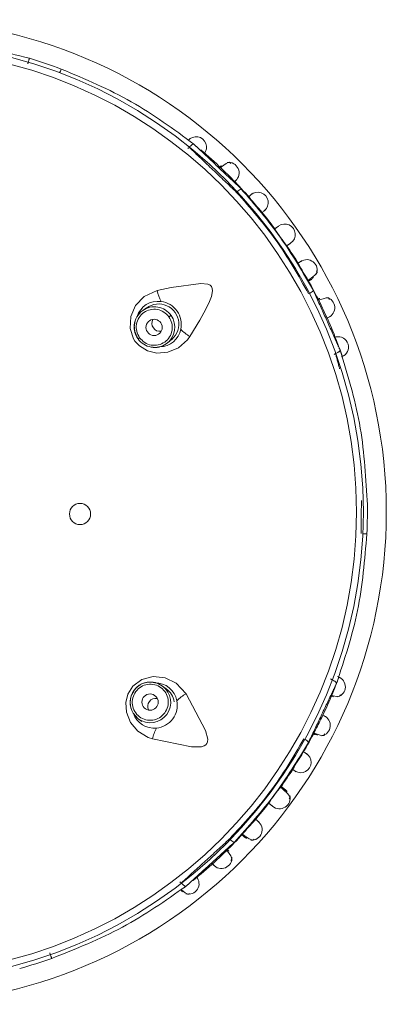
# Model space of a CAD drawing. Header units: millimetres. Extents: x 303.4 to 303.76, y 269.15 to 270.6.
# Tile 2 of 5: x 303.5784 to 303.6009, y 269.5661 to 269.6265. Entities that reach past the tile are written whole.
import ezdxf

# ---------------------------------------------------------------- set-up
doc = ezdxf.new("R2010")
doc.units = ezdxf.units.MM
doc.layers.add('SANINDUSA', color=3, linetype='Continuous')

msp = doc.modelspace()

# ---------------------------------------------------------------- linework, layer by layer
at = {"layer": 'SANINDUSA', "lineweight": 15}
for p, q in [((303.5887443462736, 269.6185956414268), (303.5888480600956, 269.6186732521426)), ((303.5963761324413, 269.6106110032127), (303.5964731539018, 269.6106656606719)), ((303.5968303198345, 269.6091993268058), (303.5972368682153, 269.6083425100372)), ((303.5862090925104, 269.6088110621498), (303.5859800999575, 269.608648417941)), ((303.5857911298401, 269.6069809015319), (303.5856879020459, 269.6069075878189)), ((303.5874278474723, 269.6066102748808), (303.5876568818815, 269.6067729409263)), ((303.5978255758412, 269.606012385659), (303.5977305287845, 269.6059448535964)), ((303.5874286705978, 269.5854402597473), (303.5872032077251, 269.5856077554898)), ((303.5975177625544, 269.5860526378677), (303.5976113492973, 269.5859831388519)), ((303.5975810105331, 269.5849959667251), (303.5977003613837, 269.5849466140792)), ((303.585396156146, 269.5839453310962), (303.5857121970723, 269.5836010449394)), ((303.5857121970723, 269.5836010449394), (303.5859377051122, 269.583433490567)), ((303.5945702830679, 269.5792968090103), (303.5944608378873, 269.5794099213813)), ((303.5948509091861, 269.5791401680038), (303.5947264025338, 269.5792286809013)), ((303.5922822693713, 269.5763270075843), (303.5923642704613, 269.5762516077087)), ((303.5883650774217, 269.5735171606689), (303.5882630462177, 269.5735969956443)), ((303.5883391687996, 269.5730857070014), (303.5884178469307, 269.5729833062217))]:
    msp.add_line(p, q, dxfattribs=at)
at = {"layer": 'SANINDUSA', "lineweight": 15, "flags": 128}
for points in [[(303.5809766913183, 269.6234654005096), (303.5809765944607, 269.623465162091), (303.5809710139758, 269.6234503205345), (303.5809601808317, 269.6234215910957), (303.5809445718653, 269.6233801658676), (303.5809248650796, 269.6233278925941), (303.5809019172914, 269.6232669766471), (303.580889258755, 269.6232334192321)], [(303.5888480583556, 269.6186732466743), (303.5888837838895, 269.6187127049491), (303.588928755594, 269.6187574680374), (303.5889727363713, 269.6187959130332), (303.5890141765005, 269.6188267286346), (303.5890516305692, 269.6188487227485), (303.5890837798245, 269.6188612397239), (303.5891094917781, 269.618863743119), (303.5891278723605, 269.6188562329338)], [(303.591384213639, 269.6176763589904), (303.5912922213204, 269.6177452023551), (303.5910975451, 269.6176667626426), (303.5908193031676, 269.6174609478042), (303.5907642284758, 269.6174111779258)], [(303.5961419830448, 269.6105081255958), (303.5962446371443, 269.6105747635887), (303.5965508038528, 269.6108127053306), (303.5966929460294, 269.6109889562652), (303.596645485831, 269.6110892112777)], [(303.5888775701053, 269.6070524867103), (303.5894873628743, 269.6080604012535), (303.5898606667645, 269.6087355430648), (303.590081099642, 269.609194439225), (303.5902023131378, 269.6095130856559), (303.590269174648, 269.6098568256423), (303.5902558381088, 269.6099951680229), (303.5902024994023, 269.6101144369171), (303.5901179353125, 269.6101970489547), (303.5899736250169, 269.6102646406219), (303.5895582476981, 269.6103133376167), (303.5877295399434, 269.6100564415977), (303.5868750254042, 269.6098716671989)], [(303.5868750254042, 269.6098716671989), (303.5860683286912, 269.6095048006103), (303.5855483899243, 269.6089641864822), (303.5852461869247, 269.6082795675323), (303.5852049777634, 269.6075517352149), (303.5854168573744, 269.606913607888), (303.5855040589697, 269.6067769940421), (303.585777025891, 269.6064784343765), (303.5862799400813, 269.606174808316), (303.5868582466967, 269.606036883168), (303.5875249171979, 269.6060840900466), (303.5881857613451, 269.6063591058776), (303.588737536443, 269.6068537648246), (303.5888775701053, 269.6070524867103)], [(303.5974547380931, 269.6093240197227), (303.5973918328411, 269.6094201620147), (303.5971820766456, 269.609413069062), (303.5968502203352, 269.6093147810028), (303.5967814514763, 269.609286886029)], [(303.5875928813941, 269.6082607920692), (303.5876176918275, 269.6082783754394), (303.5876409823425, 269.6082949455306), (303.5876621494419, 269.6083099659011), (303.5876806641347, 269.6083231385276), (303.5876960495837, 269.6083340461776), (303.5877079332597, 269.6083425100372), (303.5877159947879, 269.6083482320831), (303.5877200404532, 269.608351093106)], [(303.5854623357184, 269.6077542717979), (303.5854882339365, 269.6073525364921), (303.5856879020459, 269.6069075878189)], [(303.5886431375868, 269.5851346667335), (303.5880449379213, 269.585788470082), (303.5873701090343, 269.5861159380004), (303.586625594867, 269.5861917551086), (303.5859206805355, 269.5860060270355), (303.5853792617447, 269.5856073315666), (303.5850715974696, 269.585117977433), (303.5849460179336, 269.5845920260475), (303.5849832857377, 269.5839996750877), (303.5852221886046, 269.5833793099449), (303.5856766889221, 269.582828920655), (303.5863097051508, 269.5824455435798), (303.5865807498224, 269.5823589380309)], [(303.587203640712, 269.5856074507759), (303.5868805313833, 269.5857792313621), (303.5866258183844, 269.5858323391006)], [(303.5872032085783, 269.5856077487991), (303.5867636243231, 269.585815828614), (303.5866278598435, 269.5858418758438)], [(303.5865807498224, 269.5823589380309), (303.5889785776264, 269.5818772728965), (303.5895939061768, 269.5818818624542), (303.5897533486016, 269.5819299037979), (303.5898586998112, 269.5819972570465), (303.5899249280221, 269.5820801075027), (303.5899620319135, 269.5821788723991), (303.5899721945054, 269.5823578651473), (303.589836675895, 269.5828760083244), (303.5886431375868, 269.5851346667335)], [(303.5975581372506, 269.5850378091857), (303.5975867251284, 269.5850287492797), (303.5978718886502, 269.5849711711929), (303.5980629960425, 269.5849810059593), (303.5981347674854, 269.5850692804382)], [(303.5854052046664, 269.5839509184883), (303.5854729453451, 269.5838360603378), (303.5857117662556, 269.5836013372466)], [(303.5964983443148, 269.5827285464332), (303.5965637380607, 269.5827002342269), (303.5968891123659, 269.5825953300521), (303.5970968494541, 269.5825825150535), (303.5971622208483, 269.5826747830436)], [(303.5965098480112, 269.5826907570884), (303.5965222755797, 269.5826842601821), (303.5967098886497, 269.5825862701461)], [(303.5949816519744, 269.5786925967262), (303.5950404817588, 269.5787854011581), (303.5949002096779, 269.5789887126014), (303.5945859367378, 269.5792841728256), (303.5945702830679, 269.5792968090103)], [(303.5947770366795, 269.5792242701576), (303.5948411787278, 269.5791470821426), (303.5948024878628, 269.5791321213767)], [(303.5921120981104, 269.5765179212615), (303.5922071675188, 269.5764408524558), (303.5925280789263, 269.5762232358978), (303.5927396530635, 269.5761425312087), (303.5928203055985, 269.5762185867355)], [(303.5913915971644, 269.5749034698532), (303.5914635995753, 269.5749930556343), (303.5913920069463, 269.5751903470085), (303.5911960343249, 269.5754755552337), (303.5911482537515, 269.5755323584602)], [(303.5883650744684, 269.573517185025), (303.5883999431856, 269.5734769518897), (303.5884439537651, 269.5734312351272), (303.5884871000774, 269.573391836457), (303.588527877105, 269.5733601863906), (303.5885648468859, 269.5733373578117), (303.5885967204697, 269.5733241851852), (303.5886223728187, 269.5733210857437), (303.5886409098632, 269.573328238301)], [(303.5883402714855, 269.5731333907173), (303.5883605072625, 269.573111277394), (303.5885786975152, 269.5729188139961), (303.5887491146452, 269.5728317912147), (303.5888553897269, 269.5728723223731)]]:
    msp.add_lwpolyline(points, dxfattribs=at)
at = {"layer": 'SANINDUSA', "lineweight": 15}
for centre, radius in [((303.5707352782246, 269.5962863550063), 0.03020728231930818), ((303.5707352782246, 269.5962863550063), 0.02879663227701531), ((303.5707352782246, 269.5962863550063), 0.02837947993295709), ((303.586679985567, 269.6076118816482), 0.0004994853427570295), ((303.5821344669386, 269.5961646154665), 0.0006499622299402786), ((303.5864336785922, 269.5846218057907), 0.0004994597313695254)]:
    msp.add_circle(centre, radius, dxfattribs=at)
for centre, radius, start, end in [((303.5707352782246, 269.5962863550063), 0.02904641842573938, 69.35296193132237, 73.4236705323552), ((303.5892683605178, 269.6186787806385), 0.0006341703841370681, 320.0363148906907, 140.8235674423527), ((303.5707352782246, 269.5962863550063), 0.02911556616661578, 46.32418666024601, 49.71919184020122), ((303.5912518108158, 269.6170945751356), 0.0006469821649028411, 311.4306303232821, 97.16854227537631), ((304.0330800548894, 270.0647839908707), 0.6291082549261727, 225.3348685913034, 225.4215171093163), ((303.5707352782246, 269.5962863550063), 0.02911556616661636, 41.521066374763, 44.44938326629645), ((303.5922666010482, 269.6154797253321), 0.0006627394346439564, 110.1796044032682, 136.481270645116), ((303.5930493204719, 269.6152684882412), 0.0006391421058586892, 310.0472049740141, 130.8156111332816), ((303.6113819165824, 269.6308823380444), 0.02427658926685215, 219.0600147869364, 221.8814145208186), ((303.5707352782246, 269.5962863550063), 0.02911556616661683, 36.57699069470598, 39.25019543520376), ((303.5947124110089, 269.6133179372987), 0.000641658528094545, 305.0514990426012, 125.8101668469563), ((303.6022273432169, 269.6186559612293), 0.00954304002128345, 211.5709703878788, 219.203020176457), ((303.5707352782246, 269.5962863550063), 0.02911556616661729, 31.51762869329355, 34.16401865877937), ((303.6141227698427, 269.62174309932), 0.02120552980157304, 208.8629074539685, 212.0661738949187), ((303.5960495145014, 269.6111189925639), 0.0006509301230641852, 338.1320923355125, 124.6826132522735), ((303.5707352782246, 269.5962863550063), 0.02911556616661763, 26.33296682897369, 29.24288356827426), ((303.5896005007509, 269.610436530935), 0.002783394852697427, 191.708968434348, 206.4595167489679), ((303.5959476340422, 269.6102972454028), 0.0006635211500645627, 294.3219802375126, 320.5921834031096), ((303.5869015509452, 269.6078941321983), 0.00131858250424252, 80.96280243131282, 163.3581244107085), ((303.5869516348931, 269.6078052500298), 0.001399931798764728, 347.215578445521, 83.55945807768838), ((303.5971313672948, 269.6088226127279), 0.0006469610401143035, 291.4301326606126, 77.17006925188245), ((303.5867016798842, 269.6076335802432), 0.001245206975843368, 125.4144528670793, 174.4378805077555), ((303.5866747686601, 269.6076611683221), 0.001207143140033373, 125.1322677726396, 175.6673437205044), ((303.5867014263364, 269.607629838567), 0.001248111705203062, 35.30133161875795, 125.3054312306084), ((303.5869632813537, 269.607813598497), 0.001237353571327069, 303.7223204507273, 127.1670222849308), ((303.5870292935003, 269.6078626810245), 0.0004859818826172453, 150.8686548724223, 215.6044094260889), ((303.5867035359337, 269.6076267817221), 0.001248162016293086, 305.4720224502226, 35.47181297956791), ((303.5707352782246, 269.5962863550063), 0.02911556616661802, 21.16727573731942, 24.46570811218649), ((303.5866163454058, 269.6076059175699), 0.001154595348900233, 172.7130738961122, 216.9568027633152), ((303.5870170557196, 269.607831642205), 0.0004583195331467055, 213.3396342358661, 280.5614534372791), ((303.5870104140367, 269.6077604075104), 0.001333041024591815, 270.9029233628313, 348.536251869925), ((303.5903064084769, 269.6094374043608), 0.002780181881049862, 224.3061742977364, 239.0735701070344), ((303.5866675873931, 269.6075764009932), 0.001179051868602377, 214.3126134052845, 261.5372095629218), ((303.5979861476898, 269.6064107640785), 0.0006312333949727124, 289.6969735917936, 103.1813039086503), ((303.5707352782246, 269.5962863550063), 0.02911556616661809, 20.21773679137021, 21.16727573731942), ((303.586707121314, 269.6076262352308), 0.001245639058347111, 260.0958216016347, 305.3523012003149), ((303.5867407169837, 269.607538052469), 0.001154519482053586, 257.6644684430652, 306.5246710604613), ((303.5707352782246, 269.5962863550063), 0.02911556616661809, 19.19713016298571, 20.21773679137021), ((303.5707352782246, 269.5962863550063), 0.02904641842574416, 357.3529619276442, 1.422922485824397), ((303.6088968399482, 269.7956286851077), 0.2008920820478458, 267.3193168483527, 267.3900363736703), ((303.5707352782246, 269.5962863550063), 0.02911556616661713, 338.4243945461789, 339.577468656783), ((303.5977841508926, 269.5855628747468), 0.0006416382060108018, 285.2237412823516, 71.48741893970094), ((303.5864007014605, 269.5847411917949), 0.001114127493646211, 78.342744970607, 153.2390389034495), ((303.5864613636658, 269.5846028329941), 0.001250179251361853, 82.34673337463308, 143.4300917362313), ((303.5864553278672, 269.5846061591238), 0.001250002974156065, 233.5228490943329, 53.2515341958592), ((303.5867664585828, 269.5844804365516), 0.001325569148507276, 9.697556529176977, 91.35282674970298), ((303.5707352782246, 269.5962863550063), 0.02911556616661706, 337.6106066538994, 338.4243945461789), ((303.5863699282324, 269.5845963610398), 0.001160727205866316, 146.1536143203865, 213.7842656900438), ((303.5864597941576, 269.5846014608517), 0.001249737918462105, 143.336697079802, 211.6700097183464), ((303.5868577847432, 269.5845314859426), 0.001060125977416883, 5.733013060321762, 57.98385020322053), ((303.5900225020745, 269.5827175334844), 0.002783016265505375, 119.7117317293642, 134.4646221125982), ((303.5707352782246, 269.5962863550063), 0.02911556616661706, 334.3216884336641, 337.6106066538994), ((303.586746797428, 269.5843691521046), 0.000458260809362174, 141.3369850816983, 208.612305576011), ((303.5867801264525, 269.5843672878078), 0.0004858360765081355, 78.8631199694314, 143.6214945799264), ((303.5867014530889, 269.5844232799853), 0.001400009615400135, 275.2183911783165, 11.55547356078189), ((303.5866850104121, 269.5843751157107), 0.001353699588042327, 199.1034738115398, 276.0968951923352), ((303.5968567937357, 269.5831886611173), 0.00064688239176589, 280.8058511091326, 67.38711313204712), ((303.9191746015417, 269.4216397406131), 0.360647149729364, 153.3023913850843, 153.4535016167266), ((303.5892930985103, 269.5817359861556), 0.002782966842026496, 152.3128605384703, 167.0650589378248), ((303.5707352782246, 269.5962863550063), 0.02911556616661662, 329.523673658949, 332.4488750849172), ((303.5956422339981, 269.5817392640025), 0.000663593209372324, 38.19680333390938, 64.4605855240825), ((303.6163247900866, 269.5682427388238), 0.02442451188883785, 147.0690126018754, 149.8735229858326), ((303.5956837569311, 269.5809302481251), 0.0006391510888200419, 238.048350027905, 58.81256271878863), ((303.5707352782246, 269.5962863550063), 0.02911556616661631, 324.5750471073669, 327.2508069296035), ((303.6017263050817, 269.5732598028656), 0.009523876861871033, 139.5642633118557, 147.2116129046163), ((303.5943844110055, 269.5787278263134), 0.0006539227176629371, 229.1765044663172, 14.74841738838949), ((303.5707352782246, 269.5962863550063), 0.02911556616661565, 319.5179772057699, 322.1617539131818), ((303.6083400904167, 269.5629012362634), 0.0211873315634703, 136.8623417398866, 140.0681547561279), ((303.5926645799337, 269.5767945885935), 0.0006508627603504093, 266.1254926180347, 52.69124172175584), ((303.5707352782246, 269.5962863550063), 0.0291155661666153, 314.3330420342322, 317.246339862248), ((303.5918514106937, 269.5766371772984), 0.0006631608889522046, 222.2989657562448, 248.5839635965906), ((304.2190896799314, 268.9102278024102), 0.9148378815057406, 133.3513913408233, 133.4108391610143), ((303.5707352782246, 269.5962863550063), 0.02911556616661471, 309.0583272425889, 312.4624819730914), ((303.5908148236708, 269.5750561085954), 0.0006469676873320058, 219.4292923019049, 5.170276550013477), ((303.5887985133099, 269.5734751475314), 0.0006416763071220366, 255.2281549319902, 41.48442635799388), ((303.5880496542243, 269.5739042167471), 0.0008159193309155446, 291.5574426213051, 312.4018197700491), ((303.5707352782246, 269.5962863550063), 0.02904641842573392, 285.3529619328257, 289.426489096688)]:
    msp.add_arc(centre, radius, start, end, dxfattribs=at)
for points, knots in [([(303.5790225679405, 269.6241235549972), (303.577477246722, 269.6245207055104), (303.5743873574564, 269.6253148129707), (303.5712913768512, 269.6253613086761), (303.5697437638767, 269.6253845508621)], [0, 0, 0, 0, 0.500121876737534, 1, 1, 1, 1]), ([(303.5789203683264, 269.6237802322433), (303.5789272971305, 269.623804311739), (303.5789411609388, 269.6238524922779), (303.5789612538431, 269.6239215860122), (303.5789796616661, 269.6239845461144), (303.5789956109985, 269.6240385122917), (303.5790084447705, 269.6240813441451), (303.5790174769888, 269.6241107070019), (303.5790227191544, 269.624126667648), (303.5790226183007, 269.6241245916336), (303.5790225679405, 269.6241235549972)], [0, 0, 0, 0, 0.1248936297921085, 0.2498990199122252, 0.3750134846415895, 0.4999967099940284, 0.6250253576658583, 0.7501304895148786, 0.8752302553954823, 1, 1, 1, 1]), ([(303.5891278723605, 269.6188562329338), (303.5878815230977, 269.6197739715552), (303.5853882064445, 269.6216099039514), (303.5824474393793, 269.6228467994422), (303.5809766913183, 269.6234654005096)], [0, 0, 0, 0, 0.4998760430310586, 1, 1, 1, 1]), ([(303.5916075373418, 269.616539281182), (303.5916568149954, 269.6165870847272), (303.591755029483, 269.6166823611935), (303.5917028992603, 269.6166317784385), (303.5916769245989, 269.616606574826)], [0, 0, 0, 0, 0.5017350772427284, 1, 1, 1, 1]), ([(303.5917463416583, 269.6158975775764), (303.5925945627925, 269.6149379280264), (303.594290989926, 269.6130186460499), (303.5955446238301, 269.6107848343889), (303.5961714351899, 269.609667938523)], [0, 0, 0, 0, 0.5000044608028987, 0.9999999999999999, 0.9999999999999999, 0.9999999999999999, 0.9999999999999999]), ([(303.5964603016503, 269.609876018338), (303.5958181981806, 269.6109810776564), (303.5945339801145, 269.6131912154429), (303.5928699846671, 269.6151315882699), (303.5920379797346, 269.6161017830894)], [0, 0, 0, 0, 0.4999956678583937, 0.9999999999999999, 0.9999999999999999, 0.9999999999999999, 0.9999999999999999]), ([(303.5926290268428, 269.6157499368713), (303.592674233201, 269.615790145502), (303.5927271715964, 269.6158372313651), (303.5926507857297, 269.6157693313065), (303.592639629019, 269.6157594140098)], [0, 0, 0, 0, 0.8539427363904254, 1, 1, 1, 1]), ([(303.5933109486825, 269.6146574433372), (303.5933615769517, 269.6146986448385), (303.5934222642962, 269.6147480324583), (303.5935593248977, 269.6148595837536), (303.5935044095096, 269.6148148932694), (303.5934574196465, 269.6147766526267)], [0, 0, 0, 0, 0.4207561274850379, 0.5043540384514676, 1, 1, 1, 1]), ([(303.5956757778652, 269.6116521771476), (303.595727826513, 269.6116842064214), (303.5957886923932, 269.6117216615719), (303.5957010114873, 269.6116677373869), (303.5956883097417, 269.6116599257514)], [0, 0, 0, 0, 0.8551366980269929, 1, 1, 1, 1]), ([(303.5875928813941, 269.6082607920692), (303.5874955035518, 269.6083692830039), (303.5873007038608, 269.6085863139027), (303.5868792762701, 269.6087392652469), (303.5864388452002, 269.608729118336), (303.5860341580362, 269.6085484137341), (303.5857295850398, 269.608226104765), (303.5855744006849, 269.6078132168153), (303.5855798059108, 269.6073643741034), (303.585720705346, 269.6071086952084), (303.5857911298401, 269.6069809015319)], [0, 0, 0, 0, 0.1248170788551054, 0.2496905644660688, 0.374654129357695, 0.499728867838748, 0.6249096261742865, 0.7500585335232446, 0.8750740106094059, 1, 1, 1, 1]), ([(303.5857911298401, 269.6069809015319), (303.5858885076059, 269.6068724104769), (303.586083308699, 269.6066553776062), (303.5865047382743, 269.6065024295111), (303.5869451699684, 269.6065125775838), (303.5873498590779, 269.6066932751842), (303.5876544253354, 269.6070155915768), (303.5878096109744, 269.6074284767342), (303.5878042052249, 269.6078773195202), (303.5876633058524, 269.6081329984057), (303.5875928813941, 269.6082607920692)], [0, 0, 0, 0, 0.1248170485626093, 0.2496924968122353, 0.374653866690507, 0.4997306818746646, 0.6249099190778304, 0.7500586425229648, 0.8750740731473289, 0.9999999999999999, 0.9999999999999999, 0.9999999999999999, 0.9999999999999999]), ([(303.5972756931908, 269.6081791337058), (303.5973383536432, 269.6082072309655), (303.5974632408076, 269.6082632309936), (303.5973969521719, 269.6082334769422), (303.5973639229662, 269.6082186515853)], [0, 0, 0, 0, 0.5017365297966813, 1, 1, 1, 1]), ([(303.5978255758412, 269.606012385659), (303.5978622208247, 269.6060277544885), (303.5979211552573, 269.6060524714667), (303.597990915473, 269.6060906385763), (303.5980400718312, 269.6061232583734), (303.5980763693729, 269.6061547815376), (303.5981048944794, 269.6061893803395), (303.5981036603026, 269.6062089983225), (303.5981028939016, 269.6062211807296)], [0, 0, 0, 0, 0.222150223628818, 0.357273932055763, 0.5003200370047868, 0.643367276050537, 0.7785376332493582, 1, 1, 1, 1]), ([(303.5997709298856, 269.5970068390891), (303.5996711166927, 269.5985992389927), (303.5994715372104, 269.601783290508), (303.5985590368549, 269.604742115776), (303.5981028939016, 269.6062211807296)], [0, 0, 0, 0, 0.5001175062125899, 1, 1, 1, 1]), ([(303.5978841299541, 269.5857684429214), (303.5983718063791, 269.5872374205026), (303.5993473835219, 269.5901760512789), (303.5996150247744, 269.5933551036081), (303.599748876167, 269.5949449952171)], [0, 0, 0, 0, 0.4998850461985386, 1, 1, 1, 1]), ([(303.5979857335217, 269.5861721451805), (303.5980084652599, 269.5861637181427), (303.5980541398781, 269.5861467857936), (303.5979867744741, 269.5861717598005), (303.5979529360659, 269.586184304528)], [0, 0, 0, 0, 0.4976886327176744, 1, 1, 1, 1]), ([(303.5873329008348, 269.5839541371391), (303.587406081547, 269.5840804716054), (303.5875524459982, 269.5843331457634), (303.5875673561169, 269.5847816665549), (303.5874211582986, 269.5851973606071), (303.5871241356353, 269.5855259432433), (303.5867238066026, 269.5857155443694), (303.586283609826, 269.5857354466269), (303.5858584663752, 269.5855917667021), (303.5856587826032, 269.5853787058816), (303.5855589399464, 269.585272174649)], [0, 0, 0, 0, 0.1249973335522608, 0.2499998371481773, 0.3749927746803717, 0.5000011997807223, 0.6249999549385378, 0.7500007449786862, 0.8749994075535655, 1, 1, 1, 1]), ([(303.5976113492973, 269.5859831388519), (303.5976465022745, 269.5859675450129), (303.5977041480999, 269.5859419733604), (303.5977735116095, 269.5859022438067), (303.5978236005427, 269.585867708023), (303.597859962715, 269.58583438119), (303.5978870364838, 269.5857995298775), (303.5978852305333, 269.5857802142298), (303.5978841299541, 269.5857684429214)], [0, 0, 0, 0, 0.2150115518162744, 0.3525880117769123, 0.5003312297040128, 0.6482162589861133, 0.7856165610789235, 0.9999999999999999, 0.9999999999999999, 0.9999999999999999, 0.9999999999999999]), ([(303.5855589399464, 269.585272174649), (303.5854858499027, 269.5851460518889), (303.5853396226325, 269.5848937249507), (303.5853243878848, 269.5844456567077), (303.5854700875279, 269.5840298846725), (303.5857670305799, 269.5837008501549), (303.5861676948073, 269.5835108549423), (303.5866083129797, 269.5834907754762), (303.5870335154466, 269.5836346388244), (303.5872331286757, 269.5838476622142), (303.5873329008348, 269.5839541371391)], [0, 0, 0, 0, 0.1248063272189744, 0.2496932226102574, 0.3746578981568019, 0.4997320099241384, 0.6249135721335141, 0.7500566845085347, 0.875071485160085, 1, 1, 1, 1]), ([(303.5971024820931, 269.5837872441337), (303.5971383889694, 269.5837702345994), (303.5971984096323, 269.583741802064), (303.5971006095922, 269.583788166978), (303.5970613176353, 269.5838067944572)], [0, 0, 0, 0, 0.5982419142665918, 1, 1, 1, 1]), ([(303.5958793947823, 269.5823637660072), (303.5952288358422, 269.5812605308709), (303.5939277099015, 269.5790540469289), (303.5921906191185, 269.5771714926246), (303.5913220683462, 269.5762302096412)], [0, 0, 0, 0, 0.4999969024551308, 1, 1, 1, 1]), ([(303.5916092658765, 269.5760198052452), (303.5924618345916, 269.5769719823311), (303.5941669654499, 269.5788763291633), (303.5954981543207, 269.5810585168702), (303.5961637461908, 269.5821496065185)], [0, 0, 0, 0, 0.500001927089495, 1, 1, 1, 1]), ([(303.5960118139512, 269.5814787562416), (303.5960642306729, 269.5814480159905), (303.5961256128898, 269.5814120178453), (303.5959727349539, 269.5815017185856), (303.595905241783, 269.5815412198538), (303.5958491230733, 269.5815740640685)], [0, 0, 0, 0, 0.4962966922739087, 0.5811845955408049, 1, 1, 1, 1]), ([(303.5953543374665, 269.5803822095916), (303.5953666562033, 269.5803742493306), (303.5954520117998, 269.580319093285), (303.5953927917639, 269.5803573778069), (303.5953421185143, 269.5803901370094)], [0, 0, 0, 0, 0.1443225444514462, 1, 1, 1, 1]), ([(303.5947292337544, 269.5792581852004), (303.5947517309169, 269.5792422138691), (303.5948070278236, 269.5792029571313), (303.594600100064, 269.5793498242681), (303.5944773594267, 269.5794369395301)], [0, 0, 0, 0, 0.4068430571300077, 1, 1, 1, 1]), ([(303.593056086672, 269.5773148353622), (303.5931028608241, 269.5772750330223), (303.5931575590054, 269.5772284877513), (303.593022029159, 269.5773438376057), (303.5929624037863, 269.5773944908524), (303.5929128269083, 269.5774366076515)], [0, 0, 0, 0, 0.4986931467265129, 0.5831769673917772, 1, 1, 1, 1]), ([(303.5902474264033, 269.5747200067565), (303.5902934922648, 269.5746690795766), (303.5903853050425, 269.5745675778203), (303.5903365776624, 269.5746214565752), (303.5903122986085, 269.5746483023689)], [0, 0, 0, 0, 0.5017369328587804, 1, 1, 1, 1]), ([(303.5803930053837, 269.5688944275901), (303.5818766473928, 269.5694814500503), (303.5848431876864, 269.5706552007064), (303.5873752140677, 269.5724373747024), (303.5886409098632, 269.573328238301)], [0, 0, 0, 0, 0.5001253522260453, 1, 1, 1, 1]), ([(303.5802739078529, 269.5692322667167), (303.5802824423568, 269.5692087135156), (303.5802995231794, 269.5691615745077), (303.5803239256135, 269.5690938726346), (303.5803460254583, 269.5690321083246), (303.5803648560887, 269.5689790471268), (303.5803796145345, 269.5689368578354), (303.5803895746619, 269.5689079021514), (303.580394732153, 269.5688917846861), (303.5803935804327, 269.5688935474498), (303.5803930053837, 269.5688944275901)], [0, 0, 0, 0, 0.1248714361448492, 0.2499157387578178, 0.3750241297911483, 0.5000478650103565, 0.6250437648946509, 0.7501107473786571, 0.875231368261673, 1, 1, 1, 1])]:
    msp.add_open_spline(points, degree=3, knots=knots, dxfattribs=at)
for points in [[(303.5894508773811, 269.6185505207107), (303.5891278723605, 269.6188562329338)], [(303.5888393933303, 269.6186631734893), (303.5917447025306, 269.6158993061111)], [(303.5920379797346, 269.6161017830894), (303.5894508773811, 269.6185505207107)], [(303.5908094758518, 269.6175418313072), (303.5907042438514, 269.6174304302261)], [(303.592639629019, 269.6157594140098), (303.592488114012, 269.6156247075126)], [(303.5943307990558, 269.6138337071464), (303.5940967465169, 269.6136596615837)], [(303.5948323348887, 269.6126240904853), (303.59507437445, 269.612788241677)], [(303.5956883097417, 269.6116599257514), (303.595515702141, 269.6115535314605)], [(303.5961580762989, 269.6104581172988), (303.5963710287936, 269.6105768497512)], [(303.5978491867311, 269.6067856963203), (303.5964603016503, 269.609876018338)], [(303.5968686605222, 269.6093941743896), (303.5967316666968, 269.6093255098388)], [(303.5981028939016, 269.6062211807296), (303.5978491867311, 269.6067856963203)], [(303.5978255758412, 269.606012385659), (303.5980725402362, 269.6050641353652)], [(303.5993910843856, 269.5949615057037), (303.5994128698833, 269.5969979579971)], [(303.5976191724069, 269.5852110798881), (303.5978841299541, 269.5857684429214)], [(303.5961637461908, 269.5821496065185), (303.5976191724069, 269.5852110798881)], [(303.5964468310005, 269.5826941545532), (303.5965823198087, 269.5826225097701)], [(303.5951834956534, 269.5804925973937), (303.5953543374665, 269.5803822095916)], [(303.5937198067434, 269.5784173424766), (303.5939506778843, 269.5782378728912)], [(303.5920695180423, 269.5764871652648), (303.5922482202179, 269.5763212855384)], [(303.5913203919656, 269.5762284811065), (303.58835662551, 269.5735274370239)], [(303.5889703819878, 269.5736269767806), (303.5916092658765, 269.5760198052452)], [(303.5912772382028, 269.5754825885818), (303.591169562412, 269.5755916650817)], [(303.5886409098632, 269.573328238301), (303.5889703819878, 269.5736269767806)]]:
    msp.add_open_spline(points, degree=1, dxfattribs=at)

doc.saveas('drawing.dxf')
